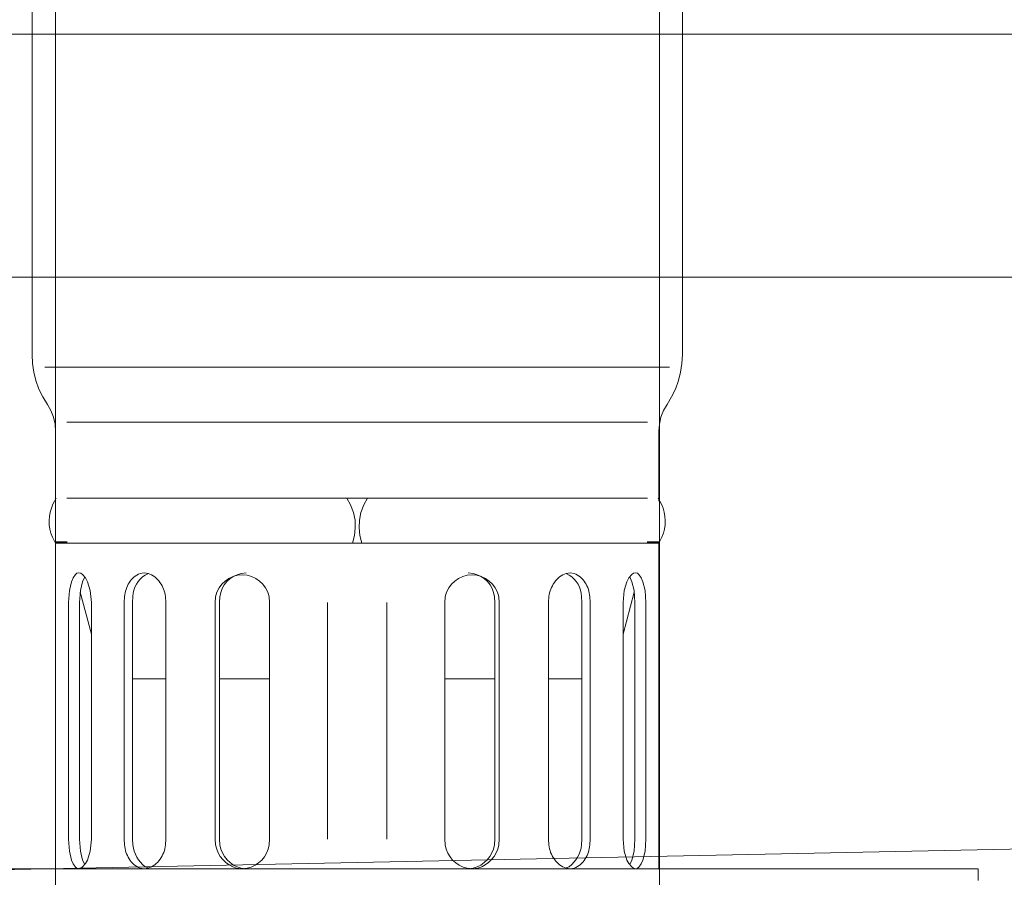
# Model space of a CAD drawing. Header units: millimetres. Extents: x 0 to 91, y -53.4 to 42.
# Tile 15 of 180: x 24.353 to 25.167, y -50.477 to -49.768. Entities that reach past the tile are written whole.
import ezdxf

# ---------------------------------------------------------------- set-up
doc = ezdxf.new("R2010")
doc.units = ezdxf.units.MM
doc.styles.add('Arial Narrow', font='ARIALN.TTF')
doc.dimstyles.new('Arch_Strakon_dimstyle', dxfattribs={"dimtxt": 1, "dimasz": 1, "dimexe": 1.25, "dimexo": 0.0625, "dimgap": 1, "dimtad": 0, "dimdec": 5, "dimzin": 12, "dimdsep": 46, "dimtxsty": 'Arial Narrow', "dimblk": 'Arrowhead_Tick', "dimsah": 1, "dimcen": 0, "dimse1": 1, "dimse2": 1, "dimclrd": 6, "dimclrt": 2, "dimazin": 0, "dimtfac": 1, "dimtdec": 4, "dimtmove": 0, "dimatfit": 3, "dimldrblk": 'NONE', "dimfxl": 1, "dimtvp": 1, "dimtolj": 1, "dimtzin": 0, "dimlwd": 13, "dimarcsym": 2})

# ---------------------------------------------------------------- blocks, each defined once
blk = doc.blocks.new('Arrowhead_Tick')
at = {"color": 0, "linetype": 'Continuous', "lineweight": -2}
for p, q in [((0, 20), (0, -10)), ((-1, 0), (0, 0)), ((10, 0), (0, 0))]:
    blk.add_line(p, q, dxfattribs=at)
at = {"color": 2, "linetype": 'Continuous', "lineweight": 35}
blk.add_line((4.419, 4.419), (-4.419, -4.419), dxfattribs=at)
blk = doc.blocks.new('*D162')
at = {"color": 6, "linetype": 'Continuous', "lineweight": 13}
blk.add_line((24.16783, -48.7603), (26.58048, -48.7603), dxfattribs=at)
at = {"layer": 'Defpoints', "color": 0}
for p in [(26.59048, -48.7603), (26.59048, -50.75228), (24.15783, -51.25228)]:
    blk.add_point(p, dxfattribs=at)
at = {"color": 6, "lineweight": 13, "xscale": 0.01, "yscale": 0.01, "zscale": 0.01}
blk.add_blockref('Arrowhead_Tick', (26.59048, -48.7603), dxfattribs=at)
at = {"color": 6, "lineweight": 13, "xscale": 0.01, "yscale": 0.01, "zscale": 0.01, "rotation": 180}
blk.add_blockref('Arrowhead_Tick', (24.15783, -48.7603), dxfattribs=at)
at = {"color": 5, "lineweight": 18, "insert": (25.37415, -48.62096), "char_height": 0.175, "attachment_point": 5, "style": 'Arial Narrow'}
blk.add_mtext('\\A1;487', dxfattribs=at)
blk = doc.blocks.new('_None')
blk = doc.blocks.new('*D202')
at = {"color": 6, "linetype": 'Continuous', "lineweight": 13}
blk.add_line((23.12049, -47.59077), (31.7085, -47.59077), dxfattribs=at)
at = {"layer": 'Defpoints', "color": 0}
for p in [(31.7185, -47.59077), (31.7185, -49.08921), (23.11049, -51.98083)]:
    blk.add_point(p, dxfattribs=at)
at = {"color": 6, "lineweight": 13, "xscale": 0.01, "yscale": 0.01, "zscale": 0.01}
blk.add_blockref('Arrowhead_Tick', (31.7185, -47.59077), dxfattribs=at)
at = {"color": 6, "lineweight": 13, "xscale": 0.01, "yscale": 0.01, "zscale": 0.01, "rotation": 180}
blk.add_blockref('Arrowhead_Tick', (23.11049, -47.59077), dxfattribs=at)
at = {"color": 2, "lineweight": 18, "insert": (27.4145, -47.46171), "char_height": 0.1575, "attachment_point": 5, "style": 'Arial Narrow'}
blk.add_mtext('\\A1;1722', dxfattribs=at)

msp = doc.modelspace()

# ---------------------------------------------------------------- linework, layer by layer
at = {"color": 7, "linetype": 'Continuous', "lineweight": 18}
for p, q in [((24.382175, -49.089208), (24.382175, -52.3334548)), ((24.882175, -49.089208), (24.882175, -52.3334548)), ((24.3627016, -49.7558162), (24.3627016, -50.0449529)), ((24.90097, -49.7558162), (24.90097, -50.0449529)), ((24.3627016, -50.0449529), (24.363125, -50.0523612)), ((24.90097, -50.0449529), (24.9005466, -50.0523612)), ((24.363125, -50.0523612), (24.3641833, -50.0595579)), ((24.3641833, -50.0595579), (24.3658766, -50.0665429)), ((24.373285, -50.0553245), (24.6318358, -50.0553245)), ((24.8903866, -50.0553245), (24.6318358, -50.0553245)), ((24.8994883, -50.0595579), (24.897795, -50.0665429)), ((24.9005466, -50.0523612), (24.8994883, -50.0595579)), ((24.3658766, -50.0665429), (24.3684166, -50.0735279)), ((24.897795, -50.0665429), (24.895255, -50.0735279)), ((24.3684166, -50.0735279), (24.3715916, -50.0800895)), ((24.895255, -50.0735279), (24.89208, -50.0800895)), ((24.3715916, -50.0800895), (24.3754016, -50.0862279)), ((24.89208, -50.0800895), (24.88827, -50.0862279)), ((24.378365, -50.0913079), (24.3754016, -50.0862279)), ((24.3804816, -50.0968112), (24.378365, -50.0913079)), ((24.88319, -50.0968112), (24.8853066, -50.0913079)), ((24.8853066, -50.0913079), (24.88827, -50.0862279)), ((24.3817516, -50.1025262), (24.3804816, -50.0968112)), ((24.88192, -50.1025262), (24.88319, -50.0968112)), ((24.382175, -50.1084529), (24.3817516, -50.1025262)), ((24.382175, -50.1084529), (24.382175, -50.1662379)), ((24.3914883, -50.1010445), (24.6318358, -50.1010445)), ((24.8721833, -50.1010445), (24.6318358, -50.1010445)), ((24.8814966, -50.1084529), (24.88192, -50.1025262)), ((24.8814966, -50.1084529), (24.8814966, -50.1662379)), ((24.382175, -50.1662379), (24.382175, -50.1277145)), ((24.8814966, -50.1662379), (24.8814966, -50.1277145)), ((24.38281, -50.1636979), (24.3800583, -50.1687779)), ((24.3914883, -50.1636979), (24.6318358, -50.1636979)), ((24.6232633, -50.1636979), (24.6264383, -50.1694129)), ((24.8721833, -50.1636979), (24.6318358, -50.1636979)), ((24.6404083, -50.1636979), (24.6372333, -50.1694129)), ((24.8808616, -50.1636979), (24.8836133, -50.1687779)), ((24.6264383, -50.1694129), (24.6287666, -50.1755512)), ((24.6372333, -50.1694129), (24.634905, -50.1755512)), ((24.6287666, -50.1755512), (24.6300366, -50.1819012)), ((24.634905, -50.1755512), (24.633635, -50.1819012)), ((24.6302483, -50.1884629), (24.6296133, -50.1948129)), ((24.6300366, -50.1819012), (24.6302483, -50.1884629)), ((24.633635, -50.1819012), (24.6334233, -50.1884629)), ((24.6334233, -50.1884629), (24.6340583, -50.1948129)), ((24.379635, -50.1960829), (24.382175, -50.2011629)), ((24.6296133, -50.1948129), (24.62792, -50.2011629)), ((24.6340583, -50.1948129), (24.6357516, -50.2011629)), ((24.8840366, -50.1960829), (24.8814966, -50.2011629)), ((24.38154, -50.1998929), (24.3917, -50.1998929)), ((24.3817516, -50.2003162), (24.3919116, -50.2003162)), ((24.3819633, -50.2009512), (24.3919116, -50.2009512)), ((24.382175, -50.2011629), (24.382175, -50.2369345)), ((24.382175, -50.2011629), (24.382175, -50.4704029)), ((24.6318358, -50.2011629), (24.382175, -50.2011629)), ((24.6318358, -50.2011629), (24.8814966, -50.2011629)), ((24.88192, -50.2003162), (24.87176, -50.2003162)), ((24.8817083, -50.2009512), (24.87176, -50.2009512)), ((24.8821316, -50.1998929), (24.8719716, -50.1998929)), ((24.8814966, -50.2011629), (24.8814966, -50.2369345)), ((24.8814966, -50.2011629), (24.8814966, -50.4704029)), ((24.39678, -50.2297379), (24.3952983, -50.2329129)), ((24.398685, -50.2269862), (24.39678, -50.2297379)), ((24.3997433, -50.2259279), (24.398685, -50.2269862)), ((24.401225, -50.2257162), (24.3997433, -50.2259279)), ((24.40313, -50.2259279), (24.401225, -50.2257162)), ((24.4046116, -50.2269862), (24.40313, -50.2259279)), ((24.406305, -50.2288912), (24.4044, -50.2329129)), ((24.40694, -50.2297379), (24.4046116, -50.2269862)), ((24.4086333, -50.2329129), (24.40694, -50.2297379)), ((24.4554116, -50.2257162), (24.4522366, -50.2261395)), ((24.4587983, -50.2261395), (24.4554116, -50.2257162)), ((24.45901, -50.2261395), (24.4562583, -50.2274095)), ((24.5400783, -50.2257162), (24.535845, -50.2261395)), ((24.7235933, -50.2257162), (24.7278266, -50.2261395)), ((24.8046616, -50.2261395), (24.8074133, -50.2274095)), ((24.8048733, -50.2261395), (24.80826, -50.2257162)), ((24.80826, -50.2257162), (24.811435, -50.2261395)), ((24.8550383, -50.2329129), (24.8567316, -50.2297379)), ((24.8567316, -50.2297379), (24.85906, -50.2269862)), ((24.8573666, -50.2288912), (24.8592716, -50.2329129)), ((24.85906, -50.2269862), (24.8605416, -50.2259279)), ((24.8605416, -50.2259279), (24.8624466, -50.2257162)), ((24.8624466, -50.2257162), (24.8639283, -50.2259279)), ((24.8639283, -50.2259279), (24.8649866, -50.2269862)), ((24.8649866, -50.2269862), (24.8668916, -50.2297379)), ((24.8668916, -50.2297379), (24.8683733, -50.2329129)), ((24.3952983, -50.2329129), (24.393605, -50.2401095)), ((24.4044, -50.2329129), (24.4027066, -50.2401095)), ((24.41075, -50.2401095), (24.4086333, -50.2329129)), ((24.8529216, -50.2401095), (24.8550383, -50.2329129)), ((24.8592716, -50.2329129), (24.860965, -50.2401095)), ((24.8683733, -50.2329129), (24.8700666, -50.2401095)), ((24.393605, -50.2401095), (24.39297, -50.2500579)), ((24.4027066, -50.2401095), (24.4020716, -50.2500579)), ((24.402495, -50.2415912), (24.4118083, -50.2763045)), ((24.4118083, -50.2500579), (24.41075, -50.2401095)), ((24.439325, -50.2451895), (24.4389016, -50.2500579)), ((24.4460983, -50.2451895), (24.4458866, -50.2500579)), ((24.4734033, -50.2500579), (24.4731916, -50.2451895)), ((24.5146783, -50.2454012), (24.514255, -50.2500579)), ((24.5182766, -50.2454012), (24.5178533, -50.2500579)), ((24.55934, -50.2500579), (24.5589166, -50.2454012)), ((24.7043316, -50.2500579), (24.704755, -50.2454012)), ((24.745395, -50.2454012), (24.7458183, -50.2500579)), ((24.7489933, -50.2454012), (24.7494166, -50.2500579)), ((24.7902683, -50.2500579), (24.79048, -50.2451895)), ((24.8175733, -50.2451895), (24.817785, -50.2500579)), ((24.8243466, -50.2451895), (24.82477, -50.2500579)), ((24.8518633, -50.2500579), (24.8529216, -50.2401095)), ((24.8611766, -50.2415912), (24.8518633, -50.2763045)), ((24.860965, -50.2401095), (24.8616, -50.2500579)), ((24.8700666, -50.2401095), (24.8707016, -50.2500579)), ((24.39297, -50.4458495), (24.39297, -50.2500579)), ((24.4020716, -50.4458495), (24.4020716, -50.2500579)), ((24.4118083, -50.4458495), (24.4118083, -50.2500579)), ((24.4389016, -50.4458495), (24.4389016, -50.2500579)), ((24.4458866, -50.4458495), (24.4458866, -50.2500579)), ((24.4734033, -50.4458495), (24.4734033, -50.2500579)), ((24.514255, -50.4458495), (24.514255, -50.2500579)), ((24.5178533, -50.4458495), (24.5178533, -50.2500579)), ((24.55934, -50.4458495), (24.55934, -50.2500579)), ((24.6073883, -50.4458495), (24.6073883, -50.2500579)), ((24.6562833, -50.4458495), (24.6562833, -50.2500579)), ((24.7043316, -50.4458495), (24.7043316, -50.2500579)), ((24.7458183, -50.4458495), (24.7458183, -50.2500579)), ((24.7494166, -50.4458495), (24.7494166, -50.2500579)), ((24.7902683, -50.4458495), (24.7902683, -50.2500579)), ((24.817785, -50.4458495), (24.817785, -50.2500579)), ((24.82477, -50.4458495), (24.82477, -50.2500579)), ((24.8518633, -50.4458495), (24.8518633, -50.2500579)), ((24.8616, -50.4458495), (24.8616, -50.2500579)), ((24.8707016, -50.4458495), (24.8707016, -50.2500579)), ((24.4734033, -50.3133462), (24.4458866, -50.3133462)), ((24.55934, -50.3133462), (24.5178533, -50.3133462)), ((24.7043316, -50.3133462), (24.7458183, -50.3133462)), ((24.7902683, -50.3133462), (24.817785, -50.3133462)), ((24.2154765, -50.4738314), (31.3935006, -50.3262002)), ((24.39297, -50.4458495), (24.393605, -50.4557979)), ((24.4020716, -50.4458495), (24.4027066, -50.4557979)), ((24.41075, -50.4557979), (24.4118083, -50.4458495)), ((24.4389016, -50.4458495), (24.439325, -50.4507179)), ((24.4458866, -50.4458495), (24.4460983, -50.4507179)), ((24.4731916, -50.4507179), (24.4734033, -50.4458495)), ((24.514255, -50.4458495), (24.5146783, -50.4507179)), ((24.5178533, -50.4458495), (24.5182766, -50.4507179)), ((24.5589166, -50.4507179), (24.55934, -50.4458495)), ((24.704755, -50.4507179), (24.7043316, -50.4458495)), ((24.7458183, -50.4458495), (24.745395, -50.4507179)), ((24.7494166, -50.4458495), (24.7489933, -50.4507179)), ((24.79048, -50.4507179), (24.7902683, -50.4458495)), ((24.817785, -50.4458495), (24.8175733, -50.4507179)), ((24.82477, -50.4458495), (24.8243466, -50.4507179)), ((24.8529216, -50.4557979), (24.8518633, -50.4458495)), ((24.8616, -50.4458495), (24.860965, -50.4557979)), ((24.8707016, -50.4458495), (24.8700666, -50.4557979)), ((24.393605, -50.4557979), (24.3952983, -50.4632062)), ((24.4027066, -50.4557979), (24.4044, -50.4632062)), ((24.4086333, -50.4632062), (24.41075, -50.4557979)), ((24.8550383, -50.4632062), (24.8529216, -50.4557979)), ((24.860965, -50.4557979), (24.8592716, -50.4632062)), ((24.8700666, -50.4557979), (24.8683733, -50.4632062)), ((24.3952983, -50.4632062), (24.39678, -50.4663812)), ((24.39678, -50.4663812), (24.398685, -50.4691329)), ((24.4044, -50.4632062), (24.406305, -50.4670162)), ((24.4046116, -50.4689212), (24.40694, -50.4661695)), ((24.40694, -50.4661695), (24.4086333, -50.4632062)), ((24.8567316, -50.4661695), (24.8550383, -50.4632062)), ((24.85906, -50.4689212), (24.8567316, -50.4661695)), ((24.8592716, -50.4632062), (24.8573666, -50.4670162)), ((24.8668916, -50.4663812), (24.8649866, -50.4691329)), ((24.8683733, -50.4632062), (24.8668916, -50.4663812)), ((24.6318358, -50.4704029), (24.118015, -50.4704029)), ((24.398685, -50.4691329), (24.3997433, -50.4699795)), ((24.3997433, -50.4699795), (24.401225, -50.4704029)), ((24.401225, -50.4704029), (24.40313, -50.4699795)), ((24.40313, -50.4699795), (24.4046116, -50.4689212)), ((24.4522366, -50.4699795), (24.4554116, -50.4704029)), ((24.4554116, -50.4704029), (24.4587983, -50.4699795)), ((24.4562583, -50.4687095), (24.45901, -50.4697679)), ((24.532035, -50.4699795), (24.5362683, -50.4704029)), ((24.535845, -50.4699795), (24.5400783, -50.4704029)), ((24.5362683, -50.4704029), (24.5407133, -50.4699795)), ((24.6318358, -50.4704029), (25.1456566, -50.4704029)), ((24.7274033, -50.4704029), (24.7229583, -50.4699795)), ((24.7278266, -50.4699795), (24.7235933, -50.4704029)), ((24.7316366, -50.4699795), (24.7274033, -50.4704029)), ((24.8074133, -50.4687095), (24.8046616, -50.4697679)), ((24.80826, -50.4704029), (24.8048733, -50.4699795)), ((24.811435, -50.4699795), (24.80826, -50.4704029)), ((24.8605416, -50.4699795), (24.85906, -50.4689212)), ((24.8624466, -50.4704029), (24.8605416, -50.4699795)), ((24.8639283, -50.4699795), (24.8624466, -50.4704029)), ((24.8649866, -50.4691329), (24.8639283, -50.4699795)), ((25.1456566, -50.4704029), (25.1456566, -50.4801395))]:
    msp.add_line(p, q, dxfattribs=at)
at = {"color": 6, "linetype": 'Continuous', "lineweight": 13}
for p, q in [((24.2654765, -49.7800259), (26.5654765, -49.7800259)), ((24.2154765, -49.9808294), (31.2822719, -49.9808294))]:
    msp.add_line(p, q, dxfattribs=at)
at = {"color": 7, "linetype": 'Continuous', "lineweight": 18}
for centre, radius, start, end in [((24.4097801, -50.1828945), 0.0329039, 154.5942818, 203.6292472), ((24.8538915, -50.1828945), 0.0329039, 336.3707528, 25.4057182), ((24.4583545, -50.2426865), 0.0176417, 110.290638, 149.6212859), ((24.4687734, -50.2463539), 0.022705, 123.4497397, 177.0604977), ((24.4537333, -50.2430897), 0.0176907, 32.6558863, 73.3628711), ((24.5367975, -50.2498005), 0.0225524, 11.2487404, 168.7512596), ((24.5400515, -50.247619), 0.0218875, 101.0804428, 174.1844269), ((24.7268741, -50.2498005), 0.0225524, 11.2487404, 168.7512596), ((24.7236202, -50.247619), 0.0218875, 5.8155731, 78.9195572), ((24.8099383, -50.2430897), 0.0176907, 106.6371289, 147.3441137), ((24.7948982, -50.2463539), 0.022705, 2.9395023, 56.5502603), ((24.8053172, -50.2426865), 0.0176417, 30.3787141, 69.709362), ((24.4641284, -50.2471135), 0.024878, 147.5497131, 175.5644671), ((24.4475977, -50.2485029), 0.0258075, 7.3764878, 35.4251148), ((24.8160739, -50.2485029), 0.0258075, 144.5748852, 172.6235122), ((24.7995432, -50.2471135), 0.024878, 4.4355329, 32.4502869), ((24.4632441, -50.449211), 0.0239666, 183.6048756, 212.9251763), ((24.4733728, -50.4471803), 0.027503, 187.390094, 231.5172515), ((24.44942, -50.4482746), 0.0238969, 323.5823382, 354.1317236), ((24.5391533, -50.4461144), 0.0249042, 190.6523302, 253.3916285), ((24.5415816, -50.4471045), 0.0235834, 188.8134097, 255.9217205), ((24.5358486, -50.4471498), 0.0233423, 282.0289342, 351.2072549), ((24.727823, -50.4471498), 0.0233423, 188.7927451, 257.9710658), ((24.72209, -50.4471045), 0.0235834, 284.0782795, 351.1865903), ((24.7245183, -50.4461144), 0.0249042, 286.6083715, 349.3476698), ((24.8142516, -50.4482746), 0.0238969, 185.8682764, 216.4176618), ((24.7902988, -50.4471803), 0.027503, 308.4827485, 352.609906), ((24.8004275, -50.449211), 0.0239666, 327.0748237, 356.3951244), ((24.4587444, -50.4530914), 0.0180986, 210.3556061, 248.9259488), ((24.4532985, -50.4525586), 0.0182684, 287.5210343, 327.1753607), ((24.8103731, -50.4525586), 0.0182684, 212.8246393, 252.4789657), ((24.8049272, -50.4530914), 0.0180986, 291.0740512, 329.6443939)]:
    msp.add_arc(centre, radius, start, end, dxfattribs=at)

# ---------------------------------------------------------------- dimensions: what is measured, and where the dimension line sits
at = {"lineweight": 18}
for base, p1, p2, text, override, picture, middle in [((31.7185009, -47.5907713), (23.1104927, -51.9808294), (31.7185009, -49.089208), '1722', {"dimscale": 0.01, "dimtxt": 15.75, "dimasz": 1, "dimgap": 5, "dimtad": 1, "dimjust": 0, "dimtih": 0, "dimtoh": 0, "dimdec": 3, "dimdsep": 46, "dimtxsty": 'Arial Narrow', "dimclrd": 6, "dimclrt": 2, "dimtix": 1, "dimtofl": 255, "dimtmove": 0, "dimatfit": 2, "dimfxl": 0, "dimfxlon": 0, "dimtvp": 31.746032, "dimlwd": 13}, '*D202', (27.4144968, -47.5907713)), ((26.5904765, -48.7603015), (24.1578333, -51.2522818), (26.5904765, -50.7522818), '487', {"dimscale": 0.01, "dimtxt": 17.5, "dimasz": 1, "dimgap": 5, "dimtad": 1, "dimjust": 0, "dimtih": 0, "dimtoh": 0, "dimdec": 3, "dimdsep": 46, "dimtxsty": 'Arial Narrow', "dimclrd": 6, "dimclrt": 5, "dimtix": 1, "dimtofl": 255, "dimtmove": 0, "dimatfit": 2, "dimfxl": 0, "dimfxlon": 0, "dimtvp": 28.571429, "dimlwd": 13}, '*D162', (25.3741549, -48.7603015))]:
    dim = msp.add_linear_dim(base=base, p1=p1, p2=p2, text=text, dimstyle='Arch_Strakon_dimstyle', override=override, dxfattribs=at)
    dim.commit()
    dim.dimension.update_dxf_attribs({"geometry": picture, "text_midpoint": middle, "dimtype": 160})

doc.saveas('drawing.dxf')
